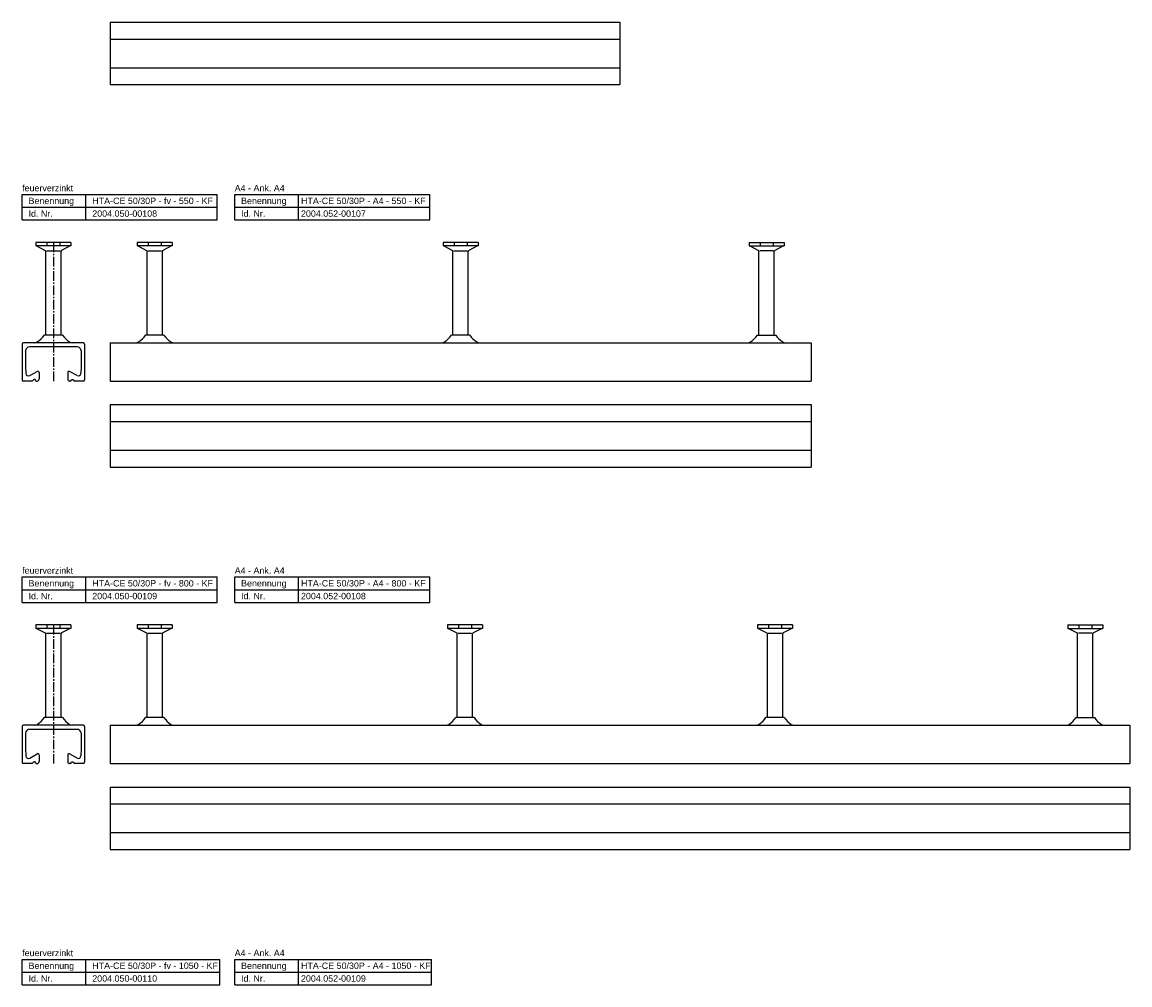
# Model space of a CAD drawing. Header units: millimetres. Extents: x 6357 to 12496, y -479 to 2742.
# Tile 3 of 7: x 6357 to 7226, y 314 to 1070. Entities that reach past the tile are written whole.
import ezdxf

# ---------------------------------------------------------------- set-up
doc = ezdxf.new("R2010")
doc.units = ezdxf.units.MM
doc.header["$LTSCALE"] = 10
doc.linetypes.add('MITTE2', pattern=[1.125, 0.75, -0.125, 0.125, -0.125])
doc.layers.add('ACHSEN', color=1, linetype='MITTE2')
doc.layers.add('HALFEN', color=2, linetype='CONTINUOUS')
doc.styles.add('ARIAL50', font='arial.ttf', dxfattribs={"height": 5})

msp = doc.modelspace()

# ---------------------------------------------------------------- linework, layer by layer
at = {"layer": 'ACHSEN'}
for p, q in [((6381.47, 896.75), (6381.47, 788.05)), ((6381.47, 596.75), (6381.47, 488.05))]:
    msp.add_line(p, q, dxfattribs=at)
at = {"layer": 'HALFEN'}
for p, q in [((6425.97, 1069.62), (6825.97, 1069.62)), ((6425.97, 1069.62), (6425.97, 1020.62)), ((6825.97, 1069.62), (6825.97, 1020.62)), ((6425.97, 1056.37), (6825.97, 1056.37)), ((6425.97, 1033.87), (6825.97, 1033.87)), ((6425.97, 1020.62), (6825.97, 1020.62)), ((6356.97, 934.42), (6509.97, 934.42)), ((6356.97, 914.42), (6356.97, 934.42)), ((6406.97, 914.42), (6406.97, 934.42)), ((6509.97, 914.42), (6509.97, 934.42)), ((6523.72, 934.42), (6676.72, 934.42)), ((6523.72, 914.42), (6523.72, 934.42)), ((6573.72, 914.42), (6573.72, 934.42)), ((6676.72, 914.42), (6676.72, 934.42)), ((6356.97, 924.42), (6509.97, 924.42)), ((6523.72, 924.42), (6676.72, 924.42)), ((6356.97, 914.42), (6509.97, 914.42)), ((6523.72, 914.42), (6676.72, 914.42)), ((6395.2, 896.75), (6367.75, 896.75)), ((6367.75, 896.75), (6367.75, 894.05)), ((6376.4, 896.75), (6376.4, 894.05)), ((6386.55, 896.75), (6386.55, 894.05)), ((6395.2, 896.75), (6395.2, 894.05)), ((6474.7, 896.75), (6447.24, 896.75)), ((6447.24, 896.75), (6447.24, 894.05)), ((6455.89, 896.75), (6455.89, 894.05)), ((6466.04, 896.75), (6466.04, 894.05)), ((6474.7, 896.75), (6474.7, 894.05)), ((6714.7, 896.75), (6687.24, 896.75)), ((6687.24, 896.75), (6687.24, 894.05)), ((6695.89, 896.75), (6695.89, 894.05)), ((6706.04, 896.75), (6706.04, 894.05)), ((6714.7, 896.75), (6714.7, 894.05)), ((6927.24, 896.75), (6954.69, 896.75)), ((6927.24, 896.75), (6927.24, 894.05)), ((6935.89, 896.75), (6935.89, 894.05)), ((6946.04, 896.75), (6946.04, 894.05)), ((6954.69, 896.75), (6954.69, 894.05)), ((6395.2, 894.05), (6367.75, 894.05)), ((6368.23, 894.05), (6375.04, 890.47)), ((6375.47, 824.05), (6375.47, 889.77)), ((6376.13, 890.25), (6386.77, 890.25)), ((6387.47, 824.05), (6387.47, 889.77)), ((6394.71, 894.05), (6387.9, 890.47)), ((6474.7, 894.05), (6447.24, 894.05)), ((6447.73, 894.05), (6454.54, 890.47)), ((6454.97, 824.05), (6454.97, 889.77)), ((6455.62, 890.25), (6466.27, 890.25)), ((6466.97, 824.05), (6466.97, 889.77)), ((6474.21, 894.05), (6467.4, 890.47)), ((6714.7, 894.05), (6687.24, 894.05)), ((6687.73, 894.05), (6694.54, 890.47)), ((6694.97, 824.05), (6694.97, 889.77)), ((6695.62, 890.25), (6706.27, 890.25)), ((6706.97, 824.05), (6706.97, 889.77)), ((6714.21, 894.05), (6707.4, 890.47)), ((6927.24, 894.05), (6954.69, 894.05)), ((6927.73, 894.05), (6934.54, 890.47)), ((6934.97, 824.05), (6934.97, 889.77)), ((6946.31, 890.25), (6935.67, 890.25)), ((6946.97, 824.05), (6946.97, 889.77)), ((6954.2, 894.05), (6947.39, 890.47)), ((6356.97, 817.05), (6356.97, 789.05)), ((6404.97, 818.05), (6357.97, 818.05)), ((6388.68, 824.05), (6374.27, 824.05)), ((6388.68, 824.05), (6387.94, 824.05)), ((6405.97, 817.05), (6405.97, 789.05)), ((6425.97, 818.05), (6975.97, 818.05)), ((6425.97, 818.05), (6425.97, 788.05)), ((6468.18, 824.05), (6453.76, 824.05)), ((6708.18, 824.05), (6693.76, 824.05)), ((6933.76, 824.05), (6948.17, 824.05)), ((6975.97, 818.05), (6975.97, 788.05)), ((6359.72, 811.85), (6359.71, 799.8)), ((6400.22, 814.85), (6362.72, 814.85)), ((6403.22, 812.05), (6403.22, 799.8)), ((6359.71, 799.8), (6359.9, 793.99)), ((6403.22, 799.8), (6403.04, 793.99)), ((6362.9, 792.32), (6368.72, 795.67)), ((6370.22, 794.81), (6370.22, 789.55)), ((6392.72, 794.81), (6392.72, 789.55)), ((6400.04, 792.32), (6394.22, 795.67)), ((6364.72, 788.05), (6357.97, 788.05)), ((6366.22, 789.3), (6364.72, 788.05)), ((6367.22, 789.3), (6366.22, 789.3)), ((6367.72, 788.05), (6367.22, 789.3)), ((6367.72, 788.05), (6368.72, 788.05)), ((6395.22, 788.05), (6394.22, 788.05)), ((6395.22, 788.05), (6395.72, 789.3)), ((6395.72, 789.3), (6396.72, 789.3)), ((6396.72, 789.3), (6398.22, 788.05)), ((6404.97, 788.05), (6398.22, 788.05)), ((6425.97, 788.05), (6975.97, 788.05)), ((6425.97, 769.62), (6975.97, 769.62)), ((6425.97, 769.62), (6425.97, 720.62)), ((6975.97, 769.62), (6975.97, 720.62)), ((6425.97, 756.37), (6975.97, 756.37)), ((6425.97, 733.87), (6975.97, 733.87)), ((6425.97, 720.62), (6975.97, 720.62)), ((6356.97, 634.42), (6509.97, 634.42)), ((6356.97, 614.42), (6356.97, 634.42)), ((6406.97, 614.42), (6406.97, 634.42)), ((6509.97, 614.42), (6509.97, 634.42)), ((6523.72, 634.42), (6676.72, 634.42)), ((6523.72, 614.42), (6523.72, 634.42)), ((6573.72, 614.42), (6573.72, 634.42)), ((6676.72, 614.42), (6676.72, 634.42)), ((6356.97, 624.42), (6509.97, 624.42)), ((6523.72, 624.42), (6676.72, 624.42)), ((6356.97, 614.42), (6509.97, 614.42)), ((6523.72, 614.42), (6676.72, 614.42)), ((6395.2, 596.75), (6367.75, 596.75)), ((6367.75, 596.75), (6367.75, 594.05)), ((6395.2, 594.05), (6367.75, 594.05)), ((6368.23, 594.05), (6375.04, 590.47)), ((6376.4, 596.75), (6376.4, 594.05)), ((6386.55, 596.75), (6386.55, 594.05)), ((6394.71, 594.05), (6387.9, 590.47)), ((6395.2, 596.75), (6395.2, 594.05)), ((6474.7, 596.75), (6447.24, 596.75)), ((6447.24, 596.75), (6447.24, 594.05)), ((6474.7, 594.05), (6447.24, 594.05)), ((6447.73, 594.05), (6454.54, 590.47)), ((6455.89, 596.75), (6455.89, 594.05)), ((6466.04, 596.75), (6466.04, 594.05)), ((6474.21, 594.05), (6467.4, 590.47)), ((6474.7, 596.75), (6474.7, 594.05)), ((6718.03, 596.75), (6690.57, 596.75)), ((6690.57, 596.75), (6690.57, 594.05)), ((6718.03, 594.05), (6690.57, 594.05)), ((6691.06, 594.05), (6697.87, 590.47)), ((6699.22, 596.75), (6699.22, 594.05)), ((6709.37, 596.75), (6709.37, 594.05)), ((6717.54, 594.05), (6710.73, 590.47)), ((6718.03, 596.75), (6718.03, 594.05)), ((6961.36, 596.75), (6933.9, 596.75)), ((6933.9, 596.75), (6933.9, 594.05)), ((6961.36, 594.05), (6933.9, 594.05)), ((6934.39, 594.05), (6941.2, 590.47)), ((6942.55, 596.75), (6942.55, 594.05)), ((6952.7, 596.75), (6952.7, 594.05)), ((6960.87, 594.05), (6954.06, 590.47)), ((6961.36, 596.75), (6961.36, 594.05)), ((7177.24, 596.75), (7204.69, 596.75)), ((7177.24, 596.75), (7177.24, 594.05)), ((7177.24, 594.05), (7204.69, 594.05)), ((7177.73, 594.05), (7184.54, 590.47)), ((7185.89, 596.75), (7185.89, 594.05)), ((7196.04, 596.75), (7196.04, 594.05)), ((7204.2, 594.05), (7197.39, 590.47)), ((7204.69, 596.75), (7204.69, 594.05)), ((6375.47, 524.05), (6375.47, 589.77)), ((6376.13, 590.25), (6386.77, 590.25)), ((6387.47, 524.05), (6387.47, 589.77)), ((6454.97, 524.05), (6454.97, 589.77)), ((6455.62, 590.25), (6466.27, 590.25)), ((6466.97, 524.05), (6466.97, 589.77)), ((6698.3, 524.05), (6698.3, 589.77)), ((6698.95, 590.25), (6709.6, 590.25)), ((6710.3, 524.05), (6710.3, 589.77)), ((6941.63, 524.05), (6941.63, 589.77)), ((6942.28, 590.25), (6952.93, 590.25)), ((6953.63, 524.05), (6953.63, 589.77)), ((7184.97, 524.05), (7184.97, 589.77)), ((7196.31, 590.25), (7185.67, 590.25)), ((7196.97, 524.05), (7196.97, 589.77)), ((6388.68, 524.05), (6374.27, 524.05)), ((6388.68, 524.05), (6387.94, 524.05)), ((6468.18, 524.05), (6453.76, 524.05)), ((6711.51, 524.05), (6697.09, 524.05)), ((6954.84, 524.05), (6940.42, 524.05)), ((7183.76, 524.05), (7198.17, 524.05)), ((6356.97, 517.05), (6356.97, 489.05)), ((6404.97, 518.05), (6357.97, 518.05)), ((6400.22, 514.85), (6362.72, 514.85)), ((6405.97, 517.05), (6405.97, 489.05)), ((6425.97, 518.05), (7225.97, 518.05)), ((6425.97, 518.05), (6425.97, 488.05)), ((7225.97, 518.05), (7225.97, 488.05)), ((6359.72, 511.85), (6359.71, 499.8)), ((6403.22, 512.05), (6403.22, 499.8)), ((6359.71, 499.8), (6359.9, 493.99)), ((6362.9, 492.32), (6368.72, 495.67)), ((6400.04, 492.32), (6394.22, 495.67)), ((6403.22, 499.8), (6403.04, 493.99)), ((6364.72, 488.05), (6357.97, 488.05)), ((6366.22, 489.3), (6364.72, 488.05)), ((6367.22, 489.3), (6366.22, 489.3)), ((6367.72, 488.05), (6367.22, 489.3)), ((6367.72, 488.05), (6368.72, 488.05)), ((6370.22, 494.81), (6370.22, 489.55)), ((6392.72, 494.81), (6392.72, 489.55)), ((6395.22, 488.05), (6394.22, 488.05)), ((6395.22, 488.05), (6395.72, 489.3)), ((6395.72, 489.3), (6396.72, 489.3)), ((6396.72, 489.3), (6398.22, 488.05)), ((6404.97, 488.05), (6398.22, 488.05)), ((6425.97, 488.05), (7225.97, 488.05)), ((6425.97, 469.62), (7225.97, 469.62)), ((6425.97, 469.62), (6425.97, 420.62)), ((7225.97, 469.62), (7225.97, 420.62)), ((6425.97, 456.37), (7225.97, 456.37)), ((6425.97, 433.87), (7225.97, 433.87)), ((6425.97, 420.62), (7225.97, 420.62)), ((6356.97, 334.42), (6511.94, 334.42)), ((6356.97, 314.42), (6356.97, 334.42)), ((6406.97, 314.42), (6406.97, 334.42)), ((6511.94, 314.42), (6511.94, 334.42)), ((6523.72, 334.42), (6678.2, 334.42)), ((6523.72, 314.42), (6523.72, 334.42)), ((6573.72, 314.42), (6573.72, 334.42)), ((6678.2, 314.42), (6678.2, 334.42)), ((6356.97, 324.42), (6511.94, 324.42)), ((6523.72, 324.42), (6678.2, 324.42)), ((6356.97, 314.42), (6511.94, 314.42)), ((6523.72, 314.42), (6678.2, 314.42))]:
    msp.add_line(p, q, dxfattribs=at)
for centre, radius, start, end in [((6374.67, 889.77), 0.8, 0, 62.30053), ((6388.27, 889.77), 0.8, 117.69947, 180), ((6454.17, 889.77), 0.8, 0, 62.30053), ((6467.77, 889.77), 0.8, 117.69947, 180), ((6694.17, 889.77), 0.8, 0, 62.30053), ((6707.77, 889.77), 0.8, 117.69947, 180), ((6934.17, 889.77), 0.8, 0, 62.30053), ((6947.77, 889.77), 0.8, 117.69947, 180), ((6357.97, 817.05), 1, 90, 180), ((6364.7, 826.8), 9, 283.5362, 296.84141), ((6359.83, 833.59), 17.3, 301.0756, 326.5383), ((6403.11, 833.59), 17.3, 213.4617, 238.9244), ((6398.25, 826.8), 9, 243.15859, 256.4638), ((6404.97, 817.05), 1, 0, 90), ((6444.2, 826.8), 9, 283.5362, 296.84141), ((6439.33, 833.59), 17.3, 301.0756, 326.5383), ((6482.61, 833.59), 17.3, 213.4617, 238.9244), ((6477.74, 826.8), 9, 243.15859, 256.4638), ((6684.2, 826.8), 9, 283.5362, 296.84141), ((6679.33, 833.59), 17.3, 301.0756, 326.5383), ((6722.61, 833.59), 17.3, 213.4617, 238.9244), ((6717.74, 826.8), 9, 243.15859, 256.4638), ((6924.19, 826.8), 9, 283.5362, 296.84141), ((6919.32, 833.59), 17.3, 301.0756, 326.5383), ((6962.61, 833.59), 17.3, 213.4617, 238.9244), ((6957.74, 826.8), 9, 243.15859, 256.4638), ((6362.72, 811.85), 3, 90, 180), ((6400.22, 811.85), 3, 0, 90), ((6361.9, 794.05), 2, 181.84304, 299.95321), ((6369.22, 794.81), 1, 0, 119.95321), ((6393.72, 794.81), 1, 60.04679, 180), ((6401.04, 794.05), 2, 240.04679, 358.15696), ((6357.97, 789.05), 1, 180, 270), ((6368.72, 789.55), 1.5, 270, 0), ((6394.22, 789.55), 1.5, 180, 270), ((6404.97, 789.05), 1, 270, 0), ((6374.67, 589.77), 0.8, 0, 62.30053), ((6388.27, 589.77), 0.8, 117.69947, 180), ((6454.17, 589.77), 0.8, 0, 62.30053), ((6467.77, 589.77), 0.8, 117.69947, 180), ((6697.5, 589.77), 0.8, 0, 62.30053), ((6711.1, 589.77), 0.8, 117.69947, 180), ((6940.83, 589.77), 0.8, 0, 62.30053), ((6954.43, 589.77), 0.8, 117.69947, 180), ((7184.17, 589.77), 0.8, 0, 62.30053), ((7197.77, 589.77), 0.8, 117.69947, 180), ((6359.83, 533.59), 17.3, 301.0756, 326.5383), ((6403.11, 533.59), 17.3, 213.4617, 238.9244), ((6439.33, 533.59), 17.3, 301.0756, 326.5383), ((6482.61, 533.59), 17.3, 213.4617, 238.9244), ((6682.66, 533.59), 17.3, 301.0756, 326.5383), ((6725.94, 533.59), 17.3, 213.4617, 238.9244), ((6925.99, 533.59), 17.3, 301.0756, 326.5383), ((6969.27, 533.59), 17.3, 213.4617, 238.9244), ((7169.32, 533.59), 17.3, 301.0756, 326.5383), ((7212.61, 533.59), 17.3, 213.4617, 238.9244), ((6357.97, 517.05), 1, 90, 180), ((6362.72, 511.85), 3, 90, 180), ((6364.7, 526.8), 9, 283.5362, 296.84141), ((6398.25, 526.8), 9, 243.15859, 256.4638), ((6400.22, 511.85), 3, 0, 90), ((6404.97, 517.05), 1, 0, 90), ((6444.2, 526.8), 9, 283.5362, 296.84141), ((6477.74, 526.8), 9, 243.15859, 256.4638), ((6687.53, 526.8), 9, 283.5362, 296.84141), ((6721.07, 526.8), 9, 243.15859, 256.4638), ((6930.86, 526.8), 9, 283.5362, 296.84141), ((6964.4, 526.8), 9, 243.15859, 256.4638), ((7174.19, 526.8), 9, 283.5362, 296.84141), ((7207.74, 526.8), 9, 243.15859, 256.4638), ((6369.22, 494.81), 1, 0, 119.95321), ((6393.72, 494.81), 1, 60.04679, 180), ((6357.97, 489.05), 1, 180, 270), ((6361.9, 494.05), 2, 181.84304, 299.95321), ((6368.72, 489.55), 1.5, 270, 0), ((6394.22, 489.55), 1.5, 180, 270), ((6401.04, 494.05), 2, 240.04679, 358.15696), ((6404.97, 489.05), 1, 270, 0)]:
    msp.add_arc(centre, radius, start, end, dxfattribs=at)

# ---------------------------------------------------------------- texts
at = {"layer": 'HALFEN', "style": 'ARIAL50'}
for s, p in [('feuerverzinkt', (6356.97, 936.92)), ('A4 - Ank. A4', (6523.72, 936.92)), ('Benennung', (6361.97, 926.92)), ('HTA-CE 50/30P - fv - 550 - KF', (6411.97, 926.92)), ('Benennung', (6528.72, 926.92)), ('HTA-CE 50/30P - A4 - 550 - KF', (6575.72, 926.92)), ('Id. Nr.', (6361.97, 916.92)), ('2004.050-00108', (6411.97, 916.92)), ('Id. Nr.', (6528.72, 916.92)), ('2004.052-00107', (6575.72, 916.92)), ('feuerverzinkt', (6356.97, 636.92)), ('A4 - Ank. A4', (6523.72, 636.92)), ('Benennung', (6361.97, 626.92)), ('HTA-CE 50/30P - fv - 800 - KF', (6411.97, 626.92)), ('Benennung', (6528.72, 626.92)), ('HTA-CE 50/30P - A4 - 800 - KF', (6575.72, 626.92)), ('Id. Nr.', (6361.97, 616.92)), ('2004.050-00109', (6411.97, 616.92)), ('Id. Nr.', (6528.72, 616.92)), ('2004.052-00108', (6575.72, 616.92)), ('feuerverzinkt', (6356.97, 336.92)), ('A4 - Ank. A4', (6523.72, 336.92)), ('Benennung', (6361.97, 326.92)), ('HTA-CE 50/30P - fv - 1050 - KF', (6411.97, 326.92)), ('Benennung', (6528.72, 326.92)), ('HTA-CE 50/30P - A4 - 1050 - KF', (6575.72, 326.92)), ('Id. Nr.', (6361.97, 316.92)), ('2004.050-00110', (6411.97, 316.92)), ('Id. Nr.', (6528.72, 316.92)), ('2004.052-00109', (6575.72, 316.92))]:
    msp.add_text(s, height=5, dxfattribs=at).set_placement(p)

doc.saveas('drawing.dxf')
